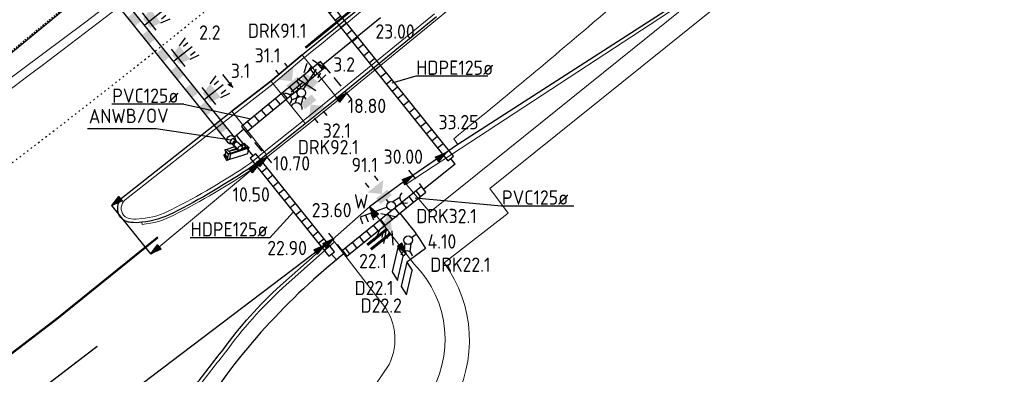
# Model space of a CAD drawing. Header units: millimetres. Extents: x 147130 to 147617, y 458821 to 459251.
# Tile 9 of 14: x 147456 to 147525, y 459045 to 459070. Entities that reach past the tile are written whole.
import ezdxf
from ezdxf.enums import TextEntityAlignment as Align

# ---------------------------------------------------------------- set-up
doc = ezdxf.new("R2010")
doc.units = ezdxf.units.MM
doc.header["$LTSCALE"] = 0.25
for name, pattern in [('HIDDEN2', [4.7625, 3.175, -1.5875]), ('LIJN1-1', [2, 1, -1]), ('LIJN1-3', [4, 1, -3])]:
    doc.linetypes.add(name, pattern=pattern)
for name, color, linetype in [('ONDERGROND', 7, 'Continuous'), ('oude_BUIS', 252, 'Continuous'), ('oude_INST-T-CODE', 252, 'Continuous'), ('oude_INSTALLATIE', 252, 'Continuous'), ('oude_INSTALLMAST', 252, 'Continuous'), ('oude_KABEL-VRI', 252, 'Continuous'), ('oude_LUS-T-CODE', 252, 'Continuous'), ('oude_LUSSEN', 252, 'Continuous'), ('oude_MAAT-T-CODE', 252, 'Continuous'), ('oude_maatv1', 252, 'Continuous'), ('oude_maatvmast', 252, 'Continuous'), ('oude_MAATVOERING', 252, 'Continuous'), ('oude_Observatiecamera', 252, 'Continuous'), ('oude_STOPSTREEP', 252, 'Continuous'), ('oude_UITSLIJPER', 252, 'Continuous')]:
    doc.layers.add(name, color=color, linetype=linetype)
doc.styles.add('I020-1', font='ISO', dxfattribs={"height": 2})
doc.styles.add('I035-0', font='ISOCP.shx', dxfattribs={"height": 1.75})
doc.styles.add('ISO', font='isocp.shx')

# ---------------------------------------------------------------- blocks, each defined once
blk = doc.blocks.new('V_MAST')
blk.add_circle((0, 0), 0.3)
blk = doc.blocks.new('V_SECLNT')
for p, q in [((0.3, 0), (2.3, 0)), ((1.5, 0), (1.5, 0.5)), ((1.9, 0), (1.9, 0.5)), ((2.3, 0), (2.3, 0.5))]:
    blk.add_line(p, q)
blk = doc.blocks.new('V_VGLNT')
for p, q in [((0.548, 0), (0.3, 0)), ((1.948, 0.4), (2.348, 0.4)), ((1.948, -0.4), (2.348, -0.4))]:
    blk.add_line(p, q)
for points in [[(1.048, 0), (1.748, 0.7), (1.748, -0.7)], [(0.548, 0.5), (1.048, 0.5), (0.548, -0.5), (1.048, -0.5)]]:
    blk.add_solid(points)
at = {"style": 'I020-1'}
blk.add_attdef('INST', text='', height=1, dxfattribs=at).set_placement((4.115, -0.001), align=Align.MIDDLE)
blk = doc.blocks.new('V_3X30LNT_S')
for p, q in [((0.7, 0.769), (0.7, -0.769)), ((1.3, 0.6), (1.979, 0.769)), ((0.3, 0), (1.975, 0)), ((1.5, 0.4), (1.9, 0.4)), ((1.3, -0.6), (1.979, -0.769)), ((1.5, -0.4), (1.9, -0.4))]:
    blk.add_line(p, q)
blk.add_solid([(0.5, 0.4), (0.5, -0.4), (1.3, 0.6), (1.3, -0.6)])
at = {"layer": 'oude_INST-T-CODE', "style": 'I020-1'}
blk.add_attdef('LNT', text='', height=1, dxfattribs=at).set_placement((3.534, -0.001), align=Align.MIDDLE)
blk = doc.blocks.new('V_DRK')
for p, q in [((0.22, 0.204), (0.818, 0.204)), ((0.22, -0.204), (0.806, -0.204))]:
    blk.add_line(p, q)
blk.add_arc((1.174, -0.01), 0.416, 101.07288, 258.88402)
at = {"style": 'I020-1'}
blk.add_attdef('INST', text='', height=1, dxfattribs=at).set_placement((3.19, -0.003), align=Align.MIDDLE)
blk = doc.blocks.new('V_P2')
for p, q in [((0, 0), (0.78, 0.194)), ((0, 0), (0.78, 0.146)), ((0, 0), (0.78, 0.097)), ((0.78, 0.06), (0, 0)), ((0, 0), (0.78, 0.049)), ((0.78, 0.037), (0, 0)), ((0, 0), (0.78, 0)), ((0.78, -0.194), (0, 0)), ((0, 0), (0.78, -0.097)), ((0, 0), (0.78, -0.146)), ((0, 0), (0.78, -0.049)), ((0, 0), (0.78, 0)), ((0.78, -0.194), (0.78, 0.194))]:
    blk.add_line(p, q)
for points in [[(0.78, 0.181), (0, 0)], [(0, 0), (0.78, 0.171)], [(0.78, 0.159), (0, 0)], [(0.78, 0.135), (0, 0)], [(0, 0), (0.78, 0.121)], [(0.78, 0.11), (0, 0)], [(0.78, 0.085), (0, 0)], [(0, 0), (0.78, 0.073)], [(0, 0), (0.78, 0.026)], [(0.78, 0.012), (0, 0)], [(0.78, -0.181), (0, 0)], [(0, 0), (0.78, -0.171)], [(0.78, -0.159), (0, 0)], [(0.78, -0.135), (0, 0)], [(0, 0), (0.78, -0.121)], [(0.78, -0.11), (0, 0)], [(0, 0), (0.78, -0.073)], [(0.78, -0.037), (0, 0)], [(0, 0), (0.78, -0.026)], [(0.78, -0.06), (0, 0)], [(0.78, -0.085), (0, 0)], [(0.78, -0.012), (0, 0)]]:
    blk.add_lwpolyline(points)
at = {"layer": 'oude_MAAT-T-CODE', "style": 'I020-1'}
blk.add_attdef('MAAT', text='', height=1, dxfattribs=at).set_placement((1.5, 0), align=Align.MIDDLE)
blk = doc.blocks.new('V_3X20LNT_S')
for p, q in [((0.7, 0.58), (0.7, -0.58)), ((1.7, 0.4), (2.666, 0.659)), ((1.7, 0), (2.7, 0)), ((1.9, 0.2), (2.3, 0.2)), ((1.7, -0.4), (2.666, -0.659)), ((1.9, -0.2), (2.3, -0.2))]:
    blk.add_line(p, q)
blk.add_solid([(0.3, 0), (1.7, 0.4), (1.7, -0.4)])
at = {"style": 'I020-1'}
blk.add_attdef('LNT', text='', height=1, dxfattribs=at).set_placement((4.129, 0), align=Align.MIDDLE)
blk = doc.blocks.new('Camera TIB Ultra')
at = {"layer": 'oude_Observatiecamera', "linetype": 'Continuous'}
for p, q in [((-1.69, 3.42), (-1.69, 4.94)), ((2.81, 2.34), (-1.69, 4.94)), ((-0.3, 3.75), (-1.69, 4.68)), ((-0.68, 3.28), (-1.69, 3.74)), ((2.92, 2.54), (-1.58, 5.15)), ((-0.68, 3.28), (-0.68, 0.29)), ((0.81, 3.5), (0.64, 3.6)), ((0.74, 3.25), (0.74, 0.29)), ((4.27, 3.33), (2.92, 2.54)), ((3.59, 2.16), (4.94, 2.92)), ((4.94, 2.92), (4.27, 3.33)), ((4.64, 1.4), (5.03, 2.83)), ((0.74, 1.93), (0.82, 2.01)), ((0.81, 2.67), (2.7, 1.7)), ((2.81, 2.34), (3.49, 1.99)), ((2.81, 0.88), (3.18, 0.64)), ((2.92, 2.54), (3.59, 2.16)), ((3.49, 1.99), (3.18, 0.64)), ((3.41, 0.67), (3.21, 0.79)), ((3.24, 0.92), (4.33, 1.56)), ((3.25, 0.58), (3.41, 0.67)), ((4.48, 1.5), (4.48, 2.66)), ((4.56, 2.71), (4.56, 1.45))]:
    blk.add_line(p, q, dxfattribs=at)
for points in [[(4.27, 3.33), (1.23, 5.09), (-0.29, 5.96), (-1.64, 5.18)], [(-1.75, 4.97), (-1.75, 3.45), (-0.68, 2.87)], [(0.2, 3.78), (0.25, 3.83), (0.44, 3.72)], [(0.75, 3.44), (0.81, 3.5), (0.82, 2.01)], [(2.81, 1.64), (0.81, 2.91), (0.81, 2.82)], [(0.82, 2.01), (2.81, 0.88), (2.81, 2.4)], [(4.27, 2.54), (4.27, 2.49), (4.27, 1.68), (3.3, 1.16)], [(4.17, 1.47), (4.44, 1.29), (4.64, 1.4)], [(4.41, 2.61), (4.41, 1.88), (4.27, 1.75)], [(4.33, 1.56), (4.48, 1.5), (4.64, 1.4)]]:
    blk.add_lwpolyline(points, dxfattribs=at)
for centre, major_axis, ratio, start_param, end_param in [((-1.64, 5.03), (0.025, 0.145), 0.837572, 0.205455, 2.125072), ((-1.58, 5), (0.01, 0.147), 0.816897, 0.079187, 2.025376), ((4.94, 2.83), (0, -0.0894), 0.976551, 1.570796, 3.141593), ((0.06, 1.75), (0.736, 0), 0.531689, -3.141593, -1.570796), ((0.06, 1.17), (0.736, 0), 0.397335, -3.141593, -1.570796), ((0, 0.29), (0.677, 0), 0.431636, -3.141593, -1.570796), ((0, 0.29), (0.735, 0), 0.397742, -1.570796, 0), ((0.06, 1.75), (0.677, 0), 0.578232, -1.570796, 0), ((0.06, 1.17), (0.677, 0), 0.432117, -1.570796, 0), ((2.92, 2.4), (0, 0.147), 0.797096, 0, 1.570796), ((3.24, 0.64), (0.0613, 0), 0.908909, -3.202586, -1.423101), ((3.6, 2.09), (0.111, 0.119), 0.373105, 1.304638, 2.875434)]:
    blk.add_ellipse(centre, major_axis=major_axis, ratio=ratio, start_param=start_param, end_param=end_param, dxfattribs=at)
blk.add_ellipse((0.04, 3.36), major_axis=(0.725, 0), ratio=0.601182, dxfattribs=at)
blk = doc.blocks.new('tr')
for p, q in [((-13.453, -20.456), (-14.69, -21.694)), ((-13.453, -20.456), (-13.453, -21.156)), ((-14.69, -22.394), (-13.453, -21.156)), ((-14.69, -21.694), (-14.69, -22.394))]:
    blk.add_line(p, q)
at = {"style": 'ISO'}
blk.add_attdef('LUS', text='', height=1, rotation=90, dxfattribs=at).set_placement((-14.21, -19.544), align=Align.MIDDLE)

msp = doc.modelspace()

# ---------------------------------------------------------------- hatches: boundary and pattern name
at = {"layer": 'oude_BUIS'}
h = msp.add_hatch(dxfattribs=at)
h.set_pattern_fill('LINE', color=256, scale=0.2, angle=218.69, style=0)
h.paths.add_polyline_path([(147469.602, 459080.428), (147486.167, 459059.747), (147486.557, 459060.06), (147469.993, 459080.74)])
h = msp.add_hatch(dxfattribs=at)
h.set_pattern_fill('LINE', color=256, scale=0.2, angle=128.74, style=0)
h.set_pattern_definition([(128.74, (0.51515, -0.8071), (-0.4952960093, -0.3973749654), [])])
h.paths.add_polyline_path([(147477.284, 459066.676), (147471.771, 459062.144), (147472.084, 459061.753), (147477.597, 459066.286)])
h = msp.add_hatch(dxfattribs=at)
h.set_pattern_fill('LINE', color=256, scale=0.2, angle=38.69, style=0)
h.paths.add_polyline_path([(147478.245, 459053.391), (147472.758, 459060.242), (147472.367, 459059.93), (147477.855, 459053.078)])
h = msp.add_hatch(dxfattribs=at)
h.set_pattern_fill('LINE', color=256, scale=0.2, angle=128.32352, style=0)
h.set_pattern_definition([(128.32351638, (182896.87056, -21803.24395), (-0.4981714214, -0.3937641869), [])])
h.paths.add_polyline_path([(147484.324, 459057.956), (147478.807, 459053.481), (147479.117, 459053.088), (147484.634, 459057.564)])

# ---------------------------------------------------------------- linework, layer by layer
at = {"layer": 'ONDERGROND'}
msp.add_line((147445.437, 459058.84), (147468.162, 459077.577), dxfattribs=at)
at = {"layer": 'ONDERGROND', "linetype": 'LIJN1-1', "ltscale": 0.3}
msp.add_line((147446.321, 459059.666), (147468.115, 459077.635), dxfattribs=at)
at = {"layer": 'ONDERGROND', "lineweight": 0}
for points in [[(147566.665, 459149.358), (147566.714, 459149.177, -0.004698), (147555.901, 459137.503, -0.000725), (147545.088, 459126.26, -0.002345), (147533.35, 459114.126, -0.008675), (147521.789, 459102.395, -0.006513), (147509.951, 459091.185, -0.011404), (147485.561, 459069.759), (147478.527, 459064.004), (147476.319, 459062.22), (147473.618, 459060.063), (147472.633, 459059.242, -0.03168), (147467.046, 459055.951, -0.101992), (147464.838, 459055.302), (147464.813, 459055.459)], [(147522.594, 459093.332, -0.013463), (147497.305, 459070.257, -0.006701), (147486.575, 459061.287), (147486.863, 459060.889)], [(147488.543, 458998.604), (147484.831, 459014.512), (147480.378, 459033.545), (147486.455, 459042.635, 0.295719), (147485.901, 459052.606), (147490.378, 459056.093), (147489.083, 459057.8), (147504.433, 459070.163), (147506.872, 459072.448), (147508.474, 459070.626), (147511.944, 459073.761)], [(147476.151, 459066.96), (147476.153, 459066.962, 0.003787), (147483.108, 459072.659, 0.000002), (147483.112, 459072.662)], [(147473.359, 459060.381), (147472.386, 459059.571, -0.0316), (147466.857, 459056.316, -0.103301), (147464.781, 459055.709, -0.079244), (147464.072, 459055.695, -0.216519), (147463.547, 459055.939, -0.393853), (147463.643, 459057.015), (147470.516, 459062.432)], [(147478.602, 459033.752), (147478.52, 459033.89), (147484.711, 459043.1, 0.355518), (147483.816, 459052.523), (147480.692, 459056.525)], [(147478.264, 459054.094), (147477.621, 459053.514), (147474.652, 459050.859, 0.050064), (147470.676, 459046.398, 0.003459), (147468.786, 459043.977, 0.01297), (147467.076, 459041.535, 0.204514), (147464.882, 459030.713, 0.068069), (147466.397, 459025.455), (147471.6, 459013.149), (147477.181, 458999.797, 0.170467), (147482.307, 458993.326), (147483.1, 458992.89)], [(147478.264, 459054.094), (147481.497, 459049.881, -0.304117), (147482.06, 459045.515), (147475.824, 459036.256, 0.060782), (147471.888, 459028.53)]]:
    msp.add_lwpolyline(points, format="xyb", dxfattribs=at)
at = {"layer": 'ONDERGROND'}
for points in [[(147475.993, 459067.157, 0.003788), (147482.947, 459072.853, 0.000004), (147482.955, 459072.859)], [(147464.813, 459055.459, -0.076394), (147464.053, 459055.443, -0.213481), (147463.352, 459055.779, -0.39791), (147463.481, 459057.208), (147470.358, 459062.628)], [(147473.518, 459060.186), (147472.538, 459059.369, -0.031649), (147466.973, 459056.092, -0.102609), (147464.813, 459055.459)], [(147468.593, 459044.123, -0.003456), (147470.483, 459046.544, -0.050039), (147474.49, 459051.039), (147478.114, 459054.257)]]:
    msp.add_lwpolyline(points, format="xyb", dxfattribs=at)
at = {"layer": 'ONDERGROND', "lineweight": 0, "flags": 128}
msp.add_lwpolyline([(147460.821, 459069.392), (147463.341, 459071.347)], dxfattribs=at)
at = {"layer": 'ONDERGROND', "lineweight": 0}
for points in [[(147483.264, 459058.114), (147503.433, 459071.37)], [(147483.264, 459058.114), (147484.918, 459056.158), (147503.56, 459071.208)], [(147485.222, 459070.012), (147478.269, 459064.324)], [(147475.993, 459067.157), (147476.151, 459066.96)], [(147473.971, 459065.122), (147476.151, 459066.96)], [(147476.151, 459066.96), (147478.269, 459064.324)], [(147471.252, 459063.012), (147473.971, 459065.122)], [(147473.812, 459065.318), (147473.971, 459065.122)], [(147473.971, 459065.122), (147473.971, 459065.122)], [(147473.971, 459065.122), (147473.971, 459065.122)], [(147473.971, 459065.122), (147473.971, 459065.122)], [(147473.971, 459065.122), (147473.971, 459065.122)], [(147473.971, 459065.122), (147476.061, 459062.54)], [(147478.269, 459064.324), (147476.062, 459062.541)], [(147478.269, 459064.324), (147478.268, 459064.323)], [(147478.268, 459064.323), (147478.269, 459064.324)], [(147478.269, 459064.324), (147478.427, 459064.127)], [(147470.516, 459062.432), (147471.252, 459063.012)], [(147471.097, 459063.211), (147471.255, 459063.014)], [(147471.252, 459063.012), (147471.255, 459063.014)], [(147471.255, 459063.014), (147471.252, 459063.012)], [(147471.255, 459063.014), (147473.36, 459060.383)], [(147476.062, 459062.541), (147473.36, 459060.383)], [(147476.062, 459062.541), (147476.061, 459062.54)], [(147476.061, 459062.54), (147476.062, 459062.541)], [(147476.061, 459062.54), (147476.22, 459062.344)], [(147473.36, 459060.383), (147473.359, 459060.381)], [(147473.36, 459060.383), (147473.518, 459060.186)], [(147483.054, 459058.245), (147483.161, 459058.06), (147483.264, 459058.114)], [(147478.114, 459054.257), (147478.264, 459054.094)]]:
    msp.add_lwpolyline(points, dxfattribs=at)
at = {"layer": 'ONDERGROND'}
for points in [[(147503.284, 459071.491), (147486.863, 459060.889)], [(147485.379, 459069.815), (147478.427, 459064.127)], [(147475.993, 459067.157), (147473.812, 459065.318)], [(147473.812, 459065.318), (147471.097, 459063.211)], [(147476.22, 459062.344), (147478.427, 459064.127)], [(147470.358, 459062.628), (147471.097, 459063.211)], [(147473.518, 459060.186), (147476.22, 459062.344)], [(147486.863, 459060.889), (147483.054, 459058.245)], [(147483.054, 459058.245), (147480.692, 459056.525)], [(147480.692, 459056.525), (147478.114, 459054.257)]]:
    msp.add_lwpolyline(points, dxfattribs=at)
at = {"layer": 'ONDERGROND', "lineweight": 0, "flags": 128}
msp.add_lwpolyline([(147463.715, 459070.883, -0.008224), (147432.187, 459047.477), (147431.902, 459047.853), (147433.805, 459049.224), (147460.821, 459069.392)], format="xyb", dxfattribs=at)
at = {"layer": 'ONDERGROND', "flags": 128}
for points, const_width in [([(147270.03, 458925.956), (147319.508, 458956.269), (147341.049, 458969.806, 0.000494), (147380.504, 458995.048), (147408.506, 459013.334), (147420.168, 459021.098), (147431.431, 459028.822), (147444.516, 459037.957, 0.018861), (147465.939, 459054.406, 0.045767), (147465.939, 459054.406, 0.000393)], 0.15), ([(147461.719, 459046.795, -0.020577), (147431.319, 459024.762, -0.007551), (147342.779, 458967.054, -0.003339), (147287.724, 458932.91)], 0.1)]:
    msp.add_lwpolyline(points, format="xyb", dxfattribs=dict(at, const_width=const_width))
at = {"layer": 'ONDERGROND'}
for end in [311.925169, 311.918836]:
    msp.add_arc((147051.254, 459589.083), 672.637, 309.182152, end, dxfattribs=at)
at = {"layer": 'ONDERGROND', "linetype": 'Continuous'}
msp.add_arc((147051.254, 459589.083), 672.712, 309.182152, 311.925204, dxfattribs=at)
at = {"layer": 'ONDERGROND', "linetype": 'LIJN1-3', "ltscale": 0.3}
msp.add_arc((147131.56, 459485.296), 535.087, 303.71073, 309.53789, dxfattribs=at)
at = {"layer": 'oude_BUIS'}
for points in [[(147469.602, 459080.428), (147486.167, 459059.747), (147486.557, 459060.06), (147469.993, 459080.74)], [(147477.284, 459066.676), (147471.771, 459062.144), (147472.084, 459061.753), (147477.597, 459066.286)], [(147484.324, 459057.956), (147478.807, 459053.481), (147479.117, 459053.088), (147484.634, 459057.564)]]:
    msp.add_lwpolyline(points, close=True, dxfattribs=at)
at = {"layer": 'oude_BUIS', "flags": 128}
msp.add_lwpolyline([(147478.245, 459053.391), (147472.758, 459060.242), (147472.367, 459059.93), (147477.855, 459053.078)], close=True, dxfattribs=at)
at = {"layer": 'oude_INSTALLATIE'}
for p, q in [((147471.278, 459061.398), (147458.971, 459076.741)), ((147458.503, 459076.365), (147470.81, 459061.023)), ((147476.729, 459066.807), (147477.707, 459066.184)), ((147470.433, 459065.772), (147471.154, 459064.865))]:
    msp.add_line(p, q, dxfattribs=at)
for points in [[(147477.724, 459066.173, 0, 0.35, 0), (147477.387, 459066.388, 0.35, 0.35, 0)], [(147471.167, 459064.849, 0, 0.35, 0), (147470.918, 459065.162, 0.35, 0.35, 0)]]:
    msp.add_lwpolyline(points, format="xyseb", dxfattribs=at)
for points in [[(147464.77, 459069.511), (147464.302, 459069.135), (147464.27, 459070.135), (147463.802, 459069.759)], [(147465.771, 459068.263), (147465.303, 459067.887), (147465.271, 459068.887), (147464.803, 459068.511)], [(147466.772, 459067.015), (147466.304, 459066.639), (147466.272, 459067.639), (147465.804, 459067.263)], [(147467.774, 459065.767), (147467.306, 459065.391), (147467.273, 459066.391), (147466.805, 459066.015)], [(147468.775, 459064.519), (147468.307, 459064.143), (147468.274, 459065.143), (147467.806, 459064.767)], [(147469.776, 459063.271), (147469.308, 459062.895), (147469.275, 459063.895), (147468.807, 459063.519)], [(147470.777, 459062.022), (147470.309, 459061.647), (147470.277, 459062.647), (147469.809, 459062.271)]]:
    msp.add_solid(points, dxfattribs=at)
at = {"layer": 'oude_KABEL-VRI'}
for p, q in [((147477.44, 459066.481), (147481.456, 459069.765)), ((147475.239, 459064.569), (147476.011, 459065.204)), ((147475.625, 459064.886), (147475.753, 459064.727)), ((147471.927, 459061.949), (147471.27, 459061.408)), ((147471.411, 459061.524), (147471.84, 459060.987)), ((147471.84, 459060.987), (147472.563, 459060.086)), ((147478.05, 459053.234), (147478.388, 459052.822))]:
    msp.add_line(p, q, dxfattribs=at)
at = {"layer": 'oude_KABEL-VRI', "flags": 128}
for points in [[(147486.674, 459059.513), (147484.483, 459057.755)], [(147482.481, 459056.49), (147482.498, 459056.469)], [(147483.638, 459054.383), (147483.962, 459054.618)]]:
    msp.add_lwpolyline(points, dxfattribs=at)
at = {"layer": 'oude_KABEL-VRI'}
for points in [[(147486.674, 459059.513), (147486.362, 459059.904)], [(147484.61, 459053.609), (147483.56, 459052.85)]]:
    msp.add_lwpolyline(points, dxfattribs=at)
at = {"layer": 'oude_KABEL-VRI', "flags": 128}
for points in [[(147482.81, 459056.078), (147483.603, 459055.09, -0.035885), (147484.614, 459053.612, -0.035885)], [(147478.962, 459053.285, 0.083115), (147468.852, 459042.101, 0.060914), (147465.787, 459036.11, 0.010222), (147465.787, 459036.11, 0.010222)]]:
    msp.add_lwpolyline(points, format="xyb", dxfattribs=at)
at = {"layer": 'oude_maatv1'}
for p, q in [((147467.754, 459063.7), (147472.425, 459062.681)), ((147473.753, 459054.36), (147475.403, 459056.189))]:
    msp.add_line(p, q, dxfattribs=at)
for points in [[(147488.962, 459065.656), (147483.923, 459065.656), (147482.255, 459065.174)], [(147467.754, 459063.7), (147462.715, 459063.7), (147462.715, 459063.7)], [(147494.944, 459056.585), (147489.905, 459056.585), (147483.887, 459057.135)], [(147473.753, 459054.36), (147468.183, 459054.36), (147468.183, 459054.36)]]:
    msp.add_lwpolyline(points, dxfattribs=at)
at = {"layer": 'oude_maatvmast'}
for p, q in [((147461.022, 459062.012), (147465.812, 459062.012)), ((147465.812, 459062.012), (147471.044, 459061.211))]:
    msp.add_line(p, q, dxfattribs=at)
at = {"layer": 'oude_MAATVOERING', "linetype": 'HIDDEN2'}
msp.add_line((147483.417, 459059.104), (147484.324, 459057.956), dxfattribs=at)
at = {"layer": 'oude_MAATVOERING'}
msp.add_line((147465.433, 459053.239), (147462.719, 459056.622), dxfattribs=at)
msp.add_lwpolyline([(147462.719, 459056.622, -0.000511), (147463.481, 459057.208), (147470.358, 459062.628), (147471.097, 459063.211), (147473.812, 459065.318), (147475.993, 459067.157, 0.003788), (147482.947, 459072.853, 0.000004), (147482.955, 459072.859, 0.004567), (147491.346, 459079.969, 0.002312), (147498.876, 459086.596, 0.000684), (147501.092, 459088.57, 0.004207), (147511.442, 459097.933, 0.007685), (147531.039, 459116.549, 0.046367), (147536.411, 459122.479), (147552.711, 459142.69, -0.019591), (147554.163, 459144.472, -0.019591)], format="xyb", dxfattribs=at)
at = {"layer": 'oude_MAATVOERING', "linetype": 'HIDDEN2', "flags": 128}
for points in [[(147477.44, 459066.481), (147479.421, 459064.089)], [(147471.927, 459061.949), (147473.864, 459059.609)], [(147478.962, 459053.285), (147477.853, 459054.693)]]:
    msp.add_lwpolyline(points, dxfattribs=at)
at = {"layer": 'oude_MAATVOERING', "lineweight": 0}
msp.add_lwpolyline([(147479.102, 459064.474), (147478.527, 459064.004), (147476.319, 459062.22), (147473.618, 459060.063), (147465.433, 459053.239)], dxfattribs=at)
at = {"layer": 'oude_MAATVOERING'}
msp.add_lwpolyline([(147486.034, 459060.313), (147483.054, 459058.245), (147480.692, 459056.525), (147478.114, 459054.257), (147459.939, 459040.432)], dxfattribs=at)
at = {"layer": 'oude_MAATVOERING', "lineweight": 0}
msp.add_lwpolyline([(147477.773, 459032.482, -0.009315), (147478.602, 459033.752), (147478.52, 459033.89), (147484.711, 459043.1, 0.355518), (147483.816, 459052.523), (147480.692, 459056.525)], format="xyb", dxfattribs=at)
at = {"layer": 'oude_STOPSTREEP', "const_width": 0.2}
for points in [[(147481.906, 459054.962), (147480.54, 459053.868)], [(147482.156, 459054.65), (147480.79, 459053.556)]]:
    msp.add_lwpolyline(points, dxfattribs=at)
at = {"layer": 'oude_UITSLIJPER'}
for points in [[(147483.253, 459053.244), (147483.045, 459053.094)], [(147483.56, 459052.85), (147483.31, 459052.669)]]:
    msp.add_lwpolyline(points, dxfattribs=at)

# ---------------------------------------------------------------- block references
at = {"layer": 'oude_INSTALLATIE'}
ref = msp.add_blockref('V_3X30LNT_S', (147464.758, 459069.047), dxfattribs=dict(at, rotation=38.51031516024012))
ref.add_attrib('LNT', '2.1', dxfattribs={"layer": 'oude_INST-T-CODE', "height": 1, "style": 'I020-1'}).set_placement((147467.524, 459071.247), align=Align.MIDDLE)
ref = msp.add_blockref('V_3X30LNT_S', (147466.791, 459066.512), dxfattribs=dict(at, rotation=38.51031516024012))
ref.add_attrib('LNT', '2.2', dxfattribs={"layer": 'oude_INST-T-CODE', "height": 1, "style": 'I020-1'}).set_placement((147469.558, 459068.712), align=Align.MIDDLE)
ref = msp.add_blockref('V_DRK', (147475.94, 459064.493), dxfattribs=dict(at, rotation=203.1048702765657))
ref.add_attrib('INST', 'DRK91.1', dxfattribs={"layer": 'oude_INST-T-CODE', "height": 1, "style": 'I020-1'}).set_placement((147474.257, 459068.84), align=Align.MIDDLE)
ref = msp.add_blockref('V_VGLNT', (147475.94, 459064.493), dxfattribs=dict(at, rotation=128.6930836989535))
ref.add_attrib('INST', '31.1', dxfattribs={"layer": 'oude_INST-T-CODE', "height": 1, "style": 'I020-1'}).set_placement((147473.587, 459067.117), align=Align.MIDDLE)
ref = msp.add_blockref('V_3X30LNT_S', (147475.94, 459064.493), dxfattribs=dict(at, rotation=57.45464484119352))
ref.add_attrib('LNT', '3.2', dxfattribs={"layer": 'oude_INST-T-CODE', "height": 1, "style": 'I020-1'}).set_placement((147478.927, 459066.482), align=Align.MIDDLE)
ref = msp.add_blockref('V_3X30LNT_S', (147468.935, 459063.84), dxfattribs=dict(at, rotation=38.51031516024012))
ref.add_attrib('LNT', '3.1', dxfattribs={"layer": 'oude_INST-T-CODE', "height": 1, "style": 'I020-1'}).set_placement((147471.701, 459066.04), align=Align.MIDDLE)
ref = msp.add_blockref('V_DRK', (147475.94, 459064.493), dxfattribs=dict(at, rotation=253.2417533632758))
ref.add_attrib('INST', 'DRK92.1', dxfattribs={"layer": 'oude_INST-T-CODE', "height": 1, "style": 'I020-1'}).set_placement((147477.819, 459060.704), align=Align.MIDDLE)
ref = msp.add_blockref('V_VGLNT', (147475.94, 459064.493), dxfattribs=dict(at, rotation=308.4457536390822))
ref.add_attrib('INST', '32.1', dxfattribs={"layer": 'oude_INST-T-CODE', "height": 1, "style": 'I020-1'}).set_placement((147478.419, 459061.861), align=Align.MIDDLE)
ref = msp.add_blockref('V_VGLNT', (147482.203, 459056.604), dxfattribs=dict(at, rotation=128.4457536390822))
ref.add_attrib('INST', '91.1', dxfattribs={"layer": 'oude_INST-T-CODE', "height": 1, "style": 'I020-1'}).set_placement((147480.361, 459059.462), align=Align.MIDDLE)
ref = msp.add_blockref('V_DRK', (147482.203, 459056.604), dxfattribs=dict(at, rotation=30.52068743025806))
ref.add_attrib('INST', 'DRK32.1', dxfattribs={"layer": 'oude_INST-T-CODE', "height": 1, "style": 'I020-1'}).set_placement((147486.072, 459055.89), align=Align.MIDDLE)
ref = msp.add_blockref('V_3X20LNT_S', (147482.203, 459056.604), dxfattribs=dict(at, rotation=258.4741375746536))
ref.add_attrib('LNT', '22.1', dxfattribs={"layer": 'oude_INST-T-CODE', "height": 1, "style": 'I020-1'}).set_placement((147480.943, 459052.743), align=Align.MIDDLE)
at = {"layer": 'oude_INSTALLATIE', "rotation": 200.3019171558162}
msp.add_blockref('V_SECLNT', (147482.203, 459056.604), dxfattribs=at)
at = {"layer": 'oude_INSTALLATIE'}
ref = msp.add_blockref('V_DRK', (147483.395, 459054.208), dxfattribs=dict(at, rotation=264.7442819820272))
ref.add_attrib('INST', 'DRK22.1', dxfattribs={"layer": 'oude_INST-T-CODE', "height": 1, "style": 'I020-1'}).set_placement((147487.035, 459052.489), align=Align.MIDDLE)
at = {"layer": 'oude_INSTALLMAST'}
for p in [(147475.94, 459064.493), (147475.94, 459064.493), (147471.044, 459061.211), (147471.044, 459061.211), (147482.203, 459056.604), (147482.203, 459056.604), (147483.395, 459054.208), (147483.395, 459054.208)]:
    msp.add_blockref('V_MAST', p, dxfattribs=at)
at = {"layer": 'oude_LUSSEN'}
ref = msp.add_blockref('tr', (147483.266, 459078.164), dxfattribs=dict(at, rotation=31.94657776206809))
ref.add_attrib('LUS', 'D22.1', dxfattribs={"layer": 'oude_LUS-T-CODE', "height": 1, "style": 'ISO'}).set_placement((147481.019, 459050.858), align=Align.MIDDLE)
ref = msp.add_blockref('tr', (147483.901, 459077.145), dxfattribs=dict(at, rotation=31.94657776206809))
ref.add_attrib('LUS', 'D22.2', dxfattribs={"layer": 'oude_LUS-T-CODE', "height": 1, "style": 'ISO'}).set_placement((147481.516, 459049.628), align=Align.MIDDLE)
at = {"layer": 'oude_MAATVOERING'}
ref = msp.add_blockref('V_P2', (147480.559, 459070.885), dxfattribs=dict(at, rotation=219.556571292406))
ref.add_attrib('MAAT', '23.00', dxfattribs={"layer": 'oude_MAAT-T-CODE', "height": 1, "style": 'I020-1'}).set_placement((147482.481, 459068.785), align=Align.MIDDLE)
ref = msp.add_blockref('V_P2', (147479.098, 459064.473), dxfattribs=dict(at, rotation=218.742481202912))
ref.add_attrib('MAAT', '18.80', dxfattribs={"layer": 'oude_MAAT-T-CODE', "height": 1, "style": 'I020-1'}).set_placement((147480.515, 459063.588), align=Align.MIDDLE)
ref = msp.add_blockref('V_P2', (147486.034, 459060.313), dxfattribs=dict(at, rotation=216.0562609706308))
ref.add_attrib('MAAT', '33.25', dxfattribs={"layer": 'oude_MAAT-T-CODE', "height": 1, "style": 'I020-1'}).set_placement((147486.908, 459062.451), align=Align.MIDDLE)
ref = msp.add_blockref('V_P2', (147473.541, 459059.999), dxfattribs=dict(at, rotation=218.742481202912))
ref.add_attrib('MAAT', '10.70', dxfattribs={"layer": 'oude_MAAT-T-CODE', "height": 1, "style": 'I020-1'}).set_placement((147475.267, 459059.568), align=Align.MIDDLE)
ref = msp.add_blockref('V_P2', (147483.727, 459058.712), dxfattribs=dict(at, rotation=214.3612934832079))
ref.add_attrib('MAAT', '30.00', dxfattribs={"layer": 'oude_MAAT-T-CODE', "height": 1, "style": 'I020-1'}).set_placement((147483.056, 459060.037), align=Align.MIDDLE)
ref = msp.add_blockref('V_P2', (147472.996, 459059.545), dxfattribs=dict(at, rotation=219.3918503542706))
ref.add_attrib('MAAT', '10.50', dxfattribs={"layer": 'oude_MAAT-T-CODE', "height": 1, "style": 'I020-1'}).set_placement((147472.444, 459057.397), align=Align.MIDDLE)
for p, rotation in [((147462.719, 459056.622), 37.69908136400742), ((147480.692, 459056.525), 308.6974513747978), ((147465.433, 459053.239), 39.16365827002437)]:
    msp.add_blockref('V_P2', p, dxfattribs=dict(at, rotation=rotation))
ref = msp.add_blockref('V_P2', (147478.161, 459054.298), dxfattribs=dict(at, rotation=218.8734322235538))
ref.add_attrib('MAAT', '23.60', dxfattribs={"layer": 'oude_MAAT-T-CODE', "height": 1, "style": 'I020-1'}).set_placement((147478.056, 459056.3), align=Align.MIDDLE)
ref = msp.add_blockref('V_P2', (147483.253, 459053.244), dxfattribs=dict(at, rotation=125.2085817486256))
ref.add_attrib('MAAT', '4.10', dxfattribs={"layer": 'oude_MAAT-T-CODE', "height": 1, "style": 'I020-1'}).set_placement((147485.749, 459054.11), align=Align.MIDDLE)
ref = msp.add_blockref('V_P2', (147477.565, 459053.84), dxfattribs=dict(at, rotation=216.2528339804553))
ref.add_attrib('MAAT', '22.90', dxfattribs={"layer": 'oude_MAAT-T-CODE', "height": 1, "style": 'I020-1'}).set_placement((147474.948, 459053.652), align=Align.MIDDLE)
at = {"layer": 'oude_Observatiecamera', "xscale": 0.2514049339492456, "yscale": 0.2514049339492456, "zscale": 0.2514049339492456, "rotation": 228.1406781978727}
msp.add_blockref('Camera TIB Ultra', (147471.044, 459061.211), dxfattribs=at)

# ---------------------------------------------------------------- texts
at = {"layer": 'oude_INST-T-CODE', "style": 'I020-1'}
msp.add_text('W', height=1, dxfattribs=at).set_placement((147480.12, 459056.909), align=Align.MIDDLE)
at = {"layer": 'oude_maatv1', "char_height": 1, "width": 5.145, "attachment_point": 1, "style": 'I035-0'}
for s, insert in [('HDPE125ø', (147483.962, 459066.754)), ('PVC125ø', (147462.754, 459064.798)), ('PVC125ø', (147489.945, 459057.683)), ('HDPE125ø', (147468.223, 459055.458))]:
    msp.add_mtext(s, dxfattribs=dict(at, insert=insert))
at = {"layer": 'oude_maatvmast', "insert": (147466.686, 459063.41), "char_height": 1, "attachment_point": 3, "rotation": 0.5, "style": 'I035-0'}
msp.add_mtext('ANWB/OV', dxfattribs=at)

doc.saveas('drawing.dxf')
